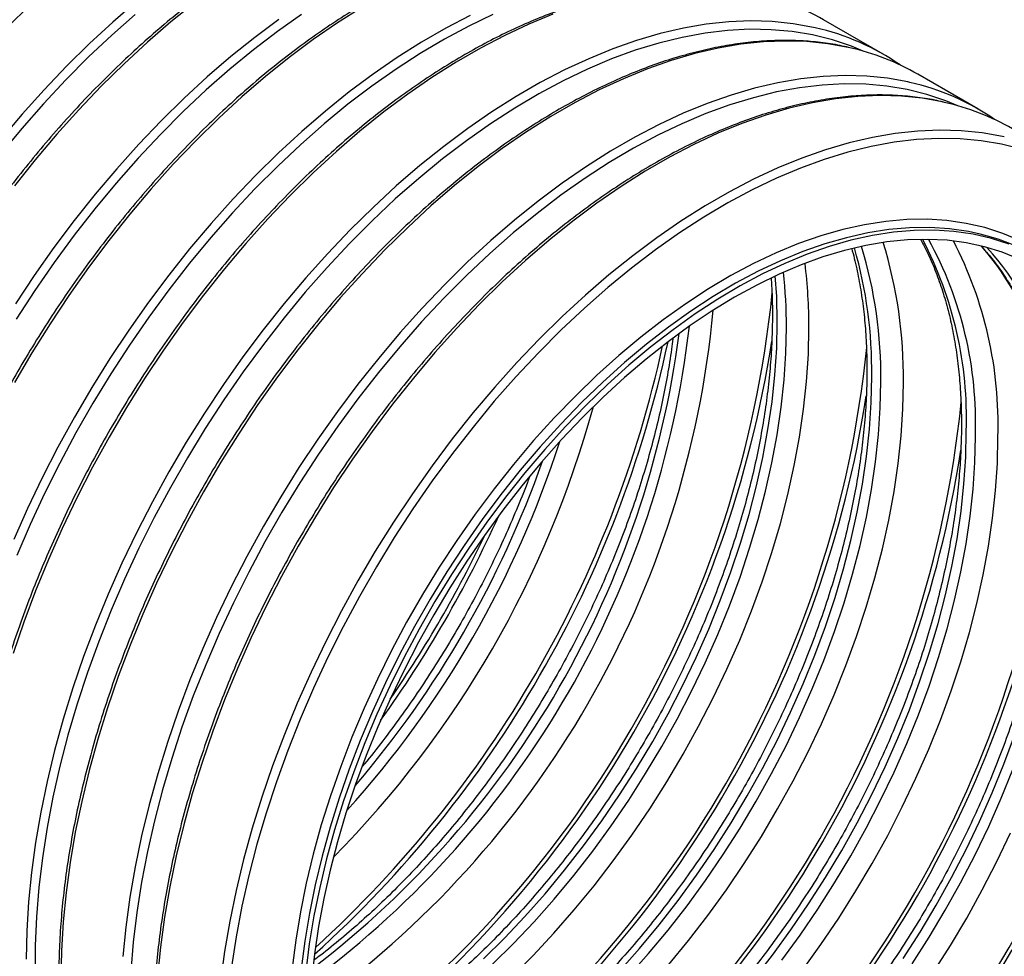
# Model space of a CAD drawing. Header units: millimetres. Extents: x 0 to 140, y 0 to 108.
# Tile 6 of 8: x 110 to 130, y 74 to 93. Entities that reach past the tile are written whole.
import ezdxf

# ---------------------------------------------------------------- set-up
doc = ezdxf.new("R2010")
doc.units = ezdxf.units.MM
doc.header["$LTSCALE"] = 0.5

msp = doc.modelspace()

# ---------------------------------------------------------------- linework, layer by layer
for p, q in [((127.363, 92.252), (126.169, 92.942)), ((129.249, 91.164), (128.054, 91.853))]:
    msp.add_line(p, q)
at = {"flags": 128}
for points in [[(112.462, 93.296), (111.992, 92.891), (111.528, 92.464), (111.071, 92.014), (110.623, 91.545), (110.184, 91.056), (109.755, 90.548)], [(113.628, 93.279), (113.153, 92.897), (112.683, 92.492), (112.219, 92.064), (111.763, 91.615), (111.314, 91.146), (110.875, 90.657), (110.447, 90.149), (110.029, 89.625)], [(116.958, 93.186), (116.475, 92.88), (115.993, 92.548), (115.514, 92.19), (115.039, 91.809), (114.569, 91.404), (114.105, 90.976), (113.648, 90.527), (113.2, 90.057), (112.761, 89.568), (112.332, 89.061), (111.915, 88.537), (111.51, 87.996), (111.118, 87.442), (110.741, 86.874), (110.378, 86.294), (110.032, 85.703)], [(112.44, 93.043), (111.972, 92.631), (111.511, 92.198), (111.057, 91.743), (110.612, 91.267), (110.176, 90.773), (109.752, 90.26)], [(120.772, 93.049), (120.293, 92.853), (119.812, 92.629), (119.328, 92.377), (118.844, 92.097), (118.36, 91.791), (117.879, 91.459), (117.399, 91.102), (116.924, 90.72), (116.454, 90.315), (115.99, 89.887), (115.534, 89.438), (115.085, 88.969), (114.646, 88.48), (114.218, 87.972), (113.8, 87.448), (113.395, 86.908), (113.004, 86.353), (112.626, 85.785), (112.264, 85.205), (111.918, 84.615), (111.588, 84.015), (111.276, 83.408), (110.982, 82.794), (110.707, 82.175), (110.451, 81.553), (110.216, 80.928), (110.002, 80.303)], [(119.12, 93.028), (118.637, 92.776), (118.153, 92.497), (117.669, 92.19), (117.187, 91.858), (116.708, 91.501), (116.233, 91.119), (115.763, 90.714), (115.299, 90.286), (114.842, 89.837), (114.394, 89.368), (113.955, 88.879), (113.526, 88.371), (113.109, 87.847), (112.704, 87.307), (112.313, 86.752), (111.935, 86.184), (111.573, 85.604), (111.226, 85.014), (110.897, 84.414), (110.584, 83.807), (110.29, 83.193), (110.015, 82.574)], [(115.302, 92.947), (114.823, 92.589), (114.348, 92.208), (113.877, 91.803), (113.414, 91.375), (112.957, 90.926), (112.509, 90.456), (112.07, 89.967), (111.641, 89.46), (111.224, 88.936), (110.819, 88.395), (110.427, 87.841), (110.05, 87.273)], [(115.758, 93.045), (115.277, 92.706), (114.799, 92.342), (114.326, 91.954), (113.858, 91.543), (113.396, 91.109), (112.943, 90.654), (112.497, 90.179), (112.062, 89.684), (111.637, 89.172), (111.225, 88.642), (110.824, 88.097), (110.438, 87.538), (110.066, 86.966)], [(119.575, 93.044), (119.093, 92.814), (118.61, 92.555), (118.126, 92.269), (117.643, 91.956), (117.162, 91.618), (116.685, 91.254), (116.211, 90.866), (115.743, 90.454), (115.282, 90.021), (114.828, 89.566), (114.383, 89.09), (113.948, 88.596), (113.523, 88.083), (113.11, 87.554), (112.71, 87.009), (112.324, 86.45), (111.952, 85.878), (111.596, 85.295), (111.256, 84.701), (110.933, 84.099), (110.628, 83.489), (110.342, 82.874), (110.075, 82.254)], [(126.008, 92.78), (125.971, 92.789), (125.566, 92.861), (125.149, 92.904), (124.72, 92.916), (124.281, 92.898), (123.832, 92.85), (123.376, 92.772), (122.912, 92.664), (122.442, 92.526), (121.967, 92.36), (121.488, 92.164), (121.006, 91.94), (120.522, 91.687), (120.038, 91.408), (119.555, 91.102), (119.073, 90.77), (118.594, 90.412), (118.119, 90.031), (117.649, 89.626), (117.185, 89.198), (116.728, 88.749), (116.28, 88.279), (115.841, 87.79), (115.412, 87.283), (114.995, 86.759), (114.59, 86.218), (114.198, 85.664), (113.821, 85.096), (113.458, 84.516), (113.112, 83.925), (112.782, 83.326), (112.47, 82.718), (112.176, 82.104), (111.901, 81.485), (111.646, 80.863), (111.41, 80.239), (111.196, 79.614), (111.002, 78.99), (110.831, 78.368), (110.681, 77.75), (110.554, 77.137), (110.45, 76.531), (110.368, 75.933), (110.31, 75.344), (110.275, 74.766), (110.263, 74.201)], [(126.964, 92.314), (126.727, 92.412), (126.348, 92.539), (125.954, 92.637), (125.548, 92.705), (125.129, 92.743), (124.699, 92.75), (124.258, 92.726), (123.809, 92.673), (123.351, 92.589), (122.886, 92.475), (122.415, 92.331), (121.94, 92.158), (121.46, 91.956), (120.978, 91.725), (120.495, 91.466), (120.011, 91.18), (119.529, 90.868), (119.048, 90.529), (118.57, 90.165), (118.097, 89.777), (117.629, 89.366), (117.168, 88.932), (116.714, 88.477), (116.269, 88.002), (115.833, 87.507), (115.409, 86.994), (114.996, 86.465), (114.596, 85.92), (114.209, 85.361), (113.837, 84.789), (113.481, 84.206), (113.141, 83.612), (112.818, 83.01), (112.514, 82.401), (112.227, 81.785), (111.961, 81.165), (111.714, 80.542), (111.487, 79.918), (111.282, 79.294), (111.098, 78.671), (110.936, 78.051), (110.797, 77.436), (110.681, 76.827), (110.587, 76.225), (110.516, 75.632), (110.469, 75.048), (110.446, 74.477), (110.446, 73.918)], [(126.699, 92.381), (126.662, 92.389), (126.257, 92.462), (125.84, 92.505), (125.411, 92.517), (124.972, 92.499), (124.524, 92.451), (124.067, 92.373), (123.603, 92.265), (123.133, 92.127), (122.658, 91.961), (122.179, 91.765), (121.697, 91.541), (121.214, 91.288), (120.73, 91.009), (120.246, 90.703), (119.764, 90.371), (119.285, 90.013), (118.81, 89.632), (118.34, 89.227), (117.876, 88.799), (117.419, 88.35), (116.971, 87.88), (116.532, 87.391), (116.103, 86.884), (115.686, 86.359), (115.281, 85.819), (114.889, 85.265), (114.512, 84.697), (114.15, 84.117), (113.803, 83.526), (113.473, 82.927), (113.161, 82.319), (112.867, 81.705), (112.592, 81.086), (112.337, 80.464), (112.102, 79.84), (111.887, 79.215), (111.694, 78.591), (111.522, 77.969), (111.372, 77.351), (111.245, 76.738), (111.141, 76.132), (111.059, 75.534), (111.001, 74.945), (110.966, 74.367), (110.954, 73.802)], [(127.893, 91.692), (127.856, 91.7), (127.451, 91.773), (127.034, 91.815), (126.605, 91.827), (126.166, 91.81), (125.718, 91.762), (125.261, 91.683), (124.797, 91.576), (124.327, 91.438), (123.852, 91.271), (123.373, 91.075), (122.891, 90.851), (122.408, 90.599), (121.924, 90.319), (121.44, 90.013), (120.958, 89.681), (120.479, 89.324), (120.004, 88.942), (119.534, 88.537), (119.07, 88.109), (118.614, 87.66), (118.165, 87.191), (117.726, 86.702), (117.298, 86.194), (116.88, 85.67), (116.475, 85.13), (116.084, 84.575), (115.706, 84.007), (115.344, 83.427), (114.997, 82.837), (114.668, 82.237), (114.356, 81.63), (114.062, 81.016), (113.787, 80.397), (113.531, 79.775), (113.296, 79.15), (113.081, 78.525), (112.888, 77.901), (112.716, 77.279), (112.567, 76.661), (112.44, 76.048), (112.335, 75.442), (112.254, 74.844), (112.195, 74.255)], [(128.849, 91.225), (128.613, 91.323), (128.233, 91.451), (127.84, 91.549), (127.433, 91.617), (127.014, 91.654), (126.584, 91.661), (126.144, 91.638), (125.694, 91.584), (125.237, 91.5), (124.772, 91.386), (124.301, 91.243), (123.825, 91.069), (123.346, 90.867), (122.864, 90.637), (122.381, 90.378), (121.897, 90.092), (121.414, 89.779), (120.934, 89.441), (120.456, 89.077), (119.983, 88.689), (119.515, 88.277), (119.053, 87.844), (118.599, 87.388), (118.154, 86.913), (117.719, 86.418), (117.294, 85.906), (116.881, 85.377), (116.481, 84.832), (116.095, 84.273), (115.723, 83.701), (115.367, 83.118), (115.027, 82.524), (114.704, 81.922), (114.399, 81.312), (114.113, 80.697), (113.846, 80.077), (113.599, 79.454), (113.373, 78.83), (113.168, 78.205), (112.984, 77.583), (112.822, 76.963), (112.683, 76.348), (112.566, 75.738), (112.472, 75.136), (112.402, 74.543), (112.355, 73.96)], [(128.584, 91.293), (128.548, 91.301), (128.143, 91.374), (127.725, 91.416), (127.297, 91.428), (126.858, 91.411), (126.409, 91.362), (125.953, 91.284), (125.489, 91.176), (125.019, 91.039), (124.544, 90.872), (124.065, 90.676), (123.583, 90.452), (123.099, 90.2), (122.615, 89.92), (122.132, 89.614), (121.65, 89.282), (121.171, 88.925), (120.696, 88.543), (120.226, 88.138), (119.762, 87.71), (119.305, 87.261), (118.857, 86.792), (118.418, 86.303), (117.989, 85.795), (117.572, 85.271), (117.167, 84.731), (116.775, 84.176), (116.398, 83.608), (116.035, 83.028), (115.689, 82.438), (115.359, 81.838), (115.047, 81.231), (114.753, 80.617), (114.478, 79.998), (114.222, 79.376), (113.987, 78.751), (113.773, 78.126), (113.579, 77.502), (113.408, 76.88), (113.258, 76.262), (113.131, 75.649), (113.026, 75.043), (112.945, 74.445), (112.887, 73.856)], [(129.779, 90.603), (129.742, 90.611), (129.337, 90.684), (128.92, 90.727), (128.491, 90.739), (128.052, 90.721), (127.604, 90.673), (127.147, 90.595), (126.683, 90.487), (126.213, 90.349), (125.738, 90.183), (125.259, 89.987), (124.777, 89.763), (124.293, 89.51), (123.809, 89.231), (123.326, 88.925), (122.844, 88.593), (122.365, 88.235), (121.89, 87.854), (121.42, 87.449), (120.956, 87.021), (120.499, 86.572), (120.051, 86.102), (119.612, 85.613), (119.183, 85.106), (118.766, 84.582), (118.361, 84.041), (117.969, 83.487), (117.592, 82.919), (117.229, 82.339), (116.883, 81.748), (116.553, 81.149), (116.241, 80.541), (115.947, 79.927), (115.672, 79.308), (115.417, 78.686), (115.182, 78.062), (114.967, 77.437), (114.774, 76.813), (114.602, 76.191), (114.452, 75.573), (114.325, 74.96), (114.221, 74.354), (114.139, 73.756)], [(130.119, 90.362), (129.726, 90.46), (129.319, 90.528), (128.9, 90.566), (128.47, 90.573), (128.03, 90.549), (127.58, 90.496), (127.122, 90.412), (126.657, 90.298), (126.187, 90.154), (125.711, 89.981), (125.232, 89.779), (124.75, 89.548), (124.266, 89.289), (123.783, 89.003), (123.3, 88.691), (122.819, 88.352), (122.341, 87.988), (121.868, 87.6), (121.4, 87.189), (120.939, 86.755), (120.485, 86.3), (120.04, 85.825), (119.604, 85.33), (119.18, 84.817), (118.767, 84.288), (118.367, 83.743), (117.98, 83.184), (117.609, 82.612), (117.252, 82.029), (116.912, 81.435), (116.59, 80.833), (116.285, 80.224), (115.999, 79.608), (115.732, 78.988), (115.485, 78.365), (115.258, 77.741), (115.053, 77.117), (114.869, 76.494), (114.708, 75.874), (114.568, 75.259), (114.452, 74.65), (114.358, 74.048)], [(130.087, 88.535), (129.746, 88.68), (129.389, 88.795), (129.018, 88.88), (128.634, 88.935), (128.239, 88.96), (127.832, 88.955), (127.416, 88.919), (126.991, 88.853), (126.559, 88.757), (126.12, 88.631), (125.676, 88.476), (125.228, 88.292), (124.778, 88.08), (124.326, 87.839), (123.874, 87.571), (123.422, 87.277), (122.973, 86.956), (122.527, 86.611), (122.085, 86.242), (121.65, 85.85), (121.221, 85.436), (120.8, 85.001), (120.389, 84.546), (119.988, 84.073), (119.598, 83.583), (119.22, 83.077), (118.857, 82.557), (118.507, 82.023), (118.173, 81.478), (117.855, 80.923), (117.555, 80.359), (117.272, 79.788), (117.008, 79.211), (116.763, 78.631), (116.539, 78.048), (116.335, 77.464), (116.152, 76.88), (115.992, 76.299), (115.853, 75.722), (115.737, 75.15), (115.644, 74.585), (115.573, 74.028)], [(129.297, 88.666), (129.064, 88.715), (128.685, 88.77), (128.293, 88.795), (127.89, 88.789), (127.478, 88.754), (127.058, 88.689), (126.629, 88.594), (126.195, 88.469), (125.756, 88.316), (125.312, 88.133), (124.866, 87.923), (124.419, 87.685), (123.971, 87.419), (123.524, 87.128), (123.079, 86.811), (122.637, 86.469), (122.2, 86.103), (121.769, 85.715), (121.344, 85.305), (120.928, 84.875), (120.521, 84.424), (120.123, 83.956), (119.737, 83.471), (119.364, 82.97), (119.003, 82.455), (118.657, 81.926), (118.327, 81.387), (118.012, 80.837), (117.714, 80.279), (117.434, 79.713), (117.173, 79.142), (116.931, 78.567), (116.709, 77.99), (116.507, 77.412), (116.326, 76.834), (116.167, 76.259), (116.029, 75.687), (115.914, 75.121), (115.822, 74.562), (115.753, 74.01)], [(129.875, 88.465), (129.522, 88.579), (129.155, 88.663), (128.775, 88.718), (128.383, 88.743), (127.981, 88.737), (127.569, 88.702), (127.148, 88.637), (126.72, 88.542), (126.285, 88.417), (125.846, 88.264), (125.403, 88.081), (124.957, 87.871), (124.509, 87.633), (124.061, 87.367), (123.614, 87.076), (123.169, 86.759), (122.728, 86.417), (122.291, 86.051), (121.859, 85.663), (121.435, 85.253), (121.018, 84.822), (120.611, 84.372), (120.214, 83.904), (119.828, 83.419), (119.454, 82.918), (119.094, 82.402), (118.748, 81.874), (118.417, 81.335), (118.102, 80.785), (117.805, 80.226), (117.525, 79.661), (117.263, 79.09), (117.021, 78.515), (116.799, 77.938), (116.597, 77.36), (116.416, 76.782), (116.257, 76.207), (116.12, 75.635), (116.005, 75.069), (115.912, 74.509), (115.843, 73.958)], [(130.075, 88.166), (129.737, 88.304), (129.385, 88.413), (129.018, 88.492), (128.64, 88.542), (128.249, 88.561), (127.848, 88.551), (127.438, 88.51), (127.019, 88.44), (126.593, 88.339), (126.161, 88.21), (125.724, 88.051), (125.284, 87.864), (124.841, 87.648), (124.397, 87.405), (123.953, 87.136), (123.51, 86.84), (123.07, 86.518), (122.633, 86.173), (122.201, 85.804), (121.775, 85.412), (121.356, 84.999), (120.946, 84.566), (120.545, 84.114), (120.154, 83.643), (119.776, 83.157), (119.41, 82.655), (119.057, 82.139), (118.719, 81.611), (118.397, 81.072), (118.091, 80.523), (117.803, 79.966), (117.532, 79.403), (117.281, 78.835), (117.049, 78.264), (116.837, 77.691), (116.645, 77.117), (116.475, 76.545), (116.327, 75.976), (116.201, 75.411), (116.097, 74.853), (116.016, 74.302), (115.958, 73.76)], [(125.25, 86.912), (125.238, 87.418), (125.21, 87.83)], [(119.386, 74.208), (119.805, 74.621), (120.216, 75.054), (120.617, 75.506), (121.007, 75.977), (121.386, 76.463), (121.752, 76.965), (122.104, 77.481), (122.442, 78.009), (122.764, 78.548), (123.07, 79.097), (123.359, 79.654), (123.629, 80.217), (123.881, 80.785), (124.113, 81.356), (124.325, 81.929), (124.516, 82.503), (124.686, 83.075), (124.834, 83.644), (124.961, 84.209), (125.064, 84.767), (125.145, 85.318), (125.203, 85.861), (125.238, 86.392), (125.25, 86.912)], [(119.567, 74.104), (119.986, 74.517), (120.396, 74.95), (120.797, 75.402), (121.188, 75.872), (121.567, 76.359), (121.933, 76.861), (122.285, 77.377), (122.623, 77.905), (122.945, 78.444), (123.251, 78.993), (123.539, 79.549), (123.81, 80.112), (124.061, 80.68), (124.294, 81.252), (124.506, 81.825), (124.697, 82.398), (124.867, 82.97), (125.015, 83.54), (125.141, 84.104), (125.245, 84.663), (125.326, 85.214), (125.384, 85.756), (125.419, 86.288), (125.43, 86.807)], [(119.954, 73.852), (120.379, 74.276), (120.794, 74.721), (121.2, 75.184), (121.595, 75.665), (121.978, 76.163), (122.349, 76.675), (122.705, 77.202), (123.046, 77.74), (123.372, 78.29), (123.681, 78.849), (123.972, 79.416), (124.245, 79.989), (124.499, 80.567), (124.733, 81.148), (124.947, 81.731), (125.14, 82.314), (125.312, 82.896), (125.462, 83.474), (125.589, 84.048), (125.693, 84.616), (125.775, 85.176), (125.834, 85.727), (125.869, 86.268), (125.88, 86.796)], [(122.101, 73.966), (122.502, 74.418), (122.893, 74.888), (123.271, 75.375), (123.637, 75.877), (123.99, 76.392), (124.328, 76.921), (124.65, 77.46), (124.956, 78.008), (125.244, 78.565), (125.515, 79.128), (125.766, 79.696), (125.998, 80.268), (126.21, 80.841), (126.402, 81.414), (126.572, 81.986), (126.72, 82.555), (126.846, 83.12), (126.95, 83.679), (127.031, 84.23), (127.089, 84.772), (127.124, 85.304), (127.135, 85.823)], [(122.282, 73.861), (122.683, 74.314), (123.073, 74.784), (123.452, 75.27), (123.818, 75.772), (124.171, 76.288), (124.508, 76.816), (124.831, 77.355), (125.137, 77.904), (125.425, 78.461), (125.695, 79.024), (125.947, 79.592), (126.179, 80.163), (126.391, 80.736), (126.582, 81.31), (126.752, 81.882), (126.901, 82.451), (127.027, 83.016), (127.131, 83.574), (127.212, 84.126), (127.27, 84.668), (127.304, 85.199), (127.316, 85.719)], [(123.086, 74.095), (123.481, 74.577), (123.864, 75.074), (124.234, 75.587), (124.59, 76.113), (124.932, 76.652), (125.257, 77.201), (125.566, 77.76), (125.858, 78.327), (126.131, 78.9), (126.385, 79.478), (126.619, 80.06), (126.833, 80.642), (127.026, 81.226), (127.197, 81.807), (127.347, 82.386), (127.474, 82.96), (127.579, 83.528), (127.661, 84.088), (127.719, 84.639), (127.754, 85.179), (127.766, 85.707)], [(124.778, 73.8), (125.157, 74.286), (125.523, 74.788), (125.875, 75.304), (126.213, 75.832), (126.536, 76.371), (126.841, 76.92), (127.13, 77.477), (127.4, 78.04), (127.652, 78.608), (127.884, 79.179), (128.096, 79.752), (128.287, 80.326), (128.457, 80.898), (128.606, 81.467), (128.732, 82.032), (128.835, 82.59), (128.916, 83.141), (128.974, 83.683), (129.009, 84.215), (129.021, 84.735)], [(125.338, 74.182), (125.704, 74.684), (126.056, 75.2), (126.394, 75.728), (126.716, 76.267), (127.022, 76.816), (127.311, 77.372), (127.581, 77.935), (127.833, 78.503), (128.065, 79.075), (128.277, 79.648), (128.468, 80.221), (128.638, 80.793), (128.786, 81.363), (128.912, 81.927), (129.016, 82.486), (129.097, 83.037), (129.155, 83.579), (129.19, 84.111), (129.202, 84.63)], [(125.75, 73.985), (126.12, 74.498), (126.476, 75.024), (126.817, 75.563), (127.143, 76.113), (127.452, 76.672), (127.743, 77.239), (128.016, 77.812), (128.27, 78.39), (128.505, 78.971), (128.719, 79.554), (128.912, 80.137), (129.083, 80.719), (129.233, 81.297), (129.36, 81.871), (129.465, 82.439), (129.546, 82.999), (129.605, 83.55), (129.64, 84.091), (129.652, 84.619)], [(127.761, 74.215), (128.099, 74.744), (128.421, 75.283), (128.727, 75.831), (129.015, 76.388), (129.286, 76.951), (129.537, 77.519), (129.77, 78.091), (129.982, 78.664)], [(127.942, 74.111), (128.28, 74.639), (128.602, 75.178), (128.908, 75.727), (129.196, 76.284), (129.467, 76.847), (129.718, 77.415), (129.95, 77.986)], [(128.362, 73.936), (128.703, 74.475), (129.029, 75.024), (129.338, 75.583), (129.629, 76.15), (129.902, 76.723)]]:
    msp.add_lwpolyline(points, dxfattribs=at)
for centre, radius, start, end in [((123.75, 88.736), 4.852, 60.103, 77.3463), ((124.954, 88.076), 4.821, 55.2803, 77.381), ((125.636, 87.647), 4.852, 60.103, 77.3463), ((126.84, 86.987), 4.821, 55.2803, 77.381), ((127.522, 86.559), 4.852, 60.103, 77.3463), ((128.323, 84.6), 4.18, 60.1144, 76.5247), ((118.473, 85.831), 8.843, 359.2731, 17.0282), ((118.706, 85.822), 9.06, 359.2723, 17.1848), ((121.308, 84.986), 7.717, 358.1319, 27.6001), ((121.626, 84.906), 7.58, 357.917, 28.8301), ((121.725, 84.874), 7.93, 358.1576, 27.4479), ((124.121, 84.056), 6.798, 356.5392, 40.0218), ((124.473, 84), 6.63, 356.0405, 41.5918), ((118.206, 85.929), 8.929, 359.3189, 15.9912), ((115.479, 86.822), 10.401, 359.8579, 6.9591), ((115.196, 86.829), 10.235, 359.8763, 6.0282), ((103.426, 89.714), 21.837, 305.8023, 354.1609), ((104.759, 88.944), 19.297, 305.3458, 354.6596), ((104.658, 89.002), 18.964, 306.5806, 353.4247), ((104.387, 89.159), 19.067, 307.4628, 352.5426), ((100.704, 91.285), 22.868, 312.0339, 347.9715), ((100.685, 91.296), 22.801, 312.313, 347.6924), ((103.01, 89.956), 22.394, 308.6247, 351.2028), ((105.312, 88.625), 21.837, 305.8023, 354.1609), ((104.895, 88.867), 22.394, 308.6247, 351.2028), ((107.197, 87.537), 21.837, 305.8023, 354.1609), ((101.817, 90.642), 20.494, 315.3298, 344.6756), ((101.651, 90.738), 20.236, 317.8786, 342.1267), ((106.781, 87.779), 22.394, 308.6247, 351.2028), ((101.38, 90.894), 20.34, 319.4121, 340.5933), ((109.083, 86.448), 21.837, 305.8023, 354.1609), ((108.667, 86.69), 22.394, 308.6247, 351.2028), ((110.969, 85.36), 21.837, 305.8023, 354.1609), ((97.787, 92.969), 24.048, 324.3735, 335.6319), ((97.765, 92.981), 23.984, 325.4732, 334.5321), ((110.552, 85.602), 22.394, 308.6247, 351.2028)]:
    msp.add_arc(centre, radius, start, end)
for points, knots in [([(111.588, 101.096), (111.532, 101.109), (111.351, 101.153), (111.031, 101.199), (110.63, 101.234), (110.219, 101.24), (109.799, 101.22), (109.37, 101.172), (108.934, 101.097), (108.492, 100.995), (108.044, 100.867), (107.592, 100.712), (107.136, 100.531), (106.678, 100.324), (106.218, 100.092), (105.758, 99.835), (105.298, 99.554), (104.839, 99.249), (104.383, 98.921), (103.93, 98.572), (103.481, 98.2), (103.037, 97.808), (102.599, 97.396), (102.168, 96.965), (101.745, 96.516), (101.33, 96.05), (100.925, 95.568), (100.531, 95.071), (100.147, 94.559), (99.776, 94.034), (99.417, 93.498), (99.072, 92.95), (98.741, 92.393), (98.425, 91.827), (98.124, 91.254), (97.84, 90.675), (97.573, 90.09), (97.323, 89.502), (97.09, 88.912), (96.876, 88.32), (96.681, 87.728), (96.505, 87.137), (96.349, 86.548), (96.213, 85.963), (96.097, 85.383), (96.001, 84.809), (95.926, 84.242), (95.872, 83.684), (95.839, 83.135), (95.827, 82.597), (95.836, 82.07), (95.867, 81.557), (95.918, 81.057), (95.991, 80.573), (96.084, 80.104), (96.198, 79.653), (96.333, 79.22), (96.488, 78.805), (96.662, 78.411), (96.857, 78.038), (97.07, 77.685), (97.303, 77.357), (97.489, 77.122), (97.602, 77.004), (97.626, 76.979)], [0, 0, 0, 0, 0.007273, 0.023634, 0.040014, 0.056414, 0.072832, 0.089268, 0.10572, 0.122184, 0.138658, 0.15514, 0.171627, 0.188118, 0.204611, 0.221105, 0.237599, 0.254092, 0.270584, 0.287074, 0.303562, 0.320049, 0.336534, 0.353017, 0.369499, 0.38598, 0.402459, 0.418937, 0.435414, 0.45189, 0.468365, 0.484841, 0.501316, 0.517791, 0.534266, 0.550741, 0.567217, 0.583694, 0.600171, 0.61665, 0.63313, 0.649611, 0.666093, 0.682578, 0.699064, 0.715553, 0.732043, 0.748535, 0.76503, 0.781526, 0.798024, 0.814523, 0.831023, 0.847522, 0.864019, 0.880513, 0.897001, 0.913481, 0.929952, 0.946409, 0.96285, 0.979274, 0.995678, 1, 1, 1, 1]), ([(113.474, 100.007), (113.418, 100.021), (113.236, 100.065), (112.916, 100.111), (112.516, 100.146), (112.105, 100.152), (111.684, 100.131), (111.256, 100.084), (110.82, 100.009), (110.378, 99.907), (109.93, 99.778), (109.478, 99.623), (109.022, 99.442), (108.564, 99.235), (108.104, 99.003), (107.643, 98.746), (107.183, 98.465), (106.725, 98.16), (106.268, 97.833), (105.815, 97.483), (105.366, 97.112), (104.922, 96.72), (104.484, 96.308), (104.053, 95.877), (103.63, 95.428), (103.216, 94.962), (102.811, 94.48), (102.416, 93.982), (102.033, 93.47), (101.661, 92.946), (101.303, 92.409), (100.957, 91.862), (100.627, 91.304), (100.31, 90.739), (100.01, 90.165), (99.726, 89.586), (99.458, 89.002), (99.208, 88.414), (98.976, 87.823), (98.762, 87.231), (98.567, 86.639), (98.391, 86.048), (98.235, 85.46), (98.098, 84.875), (97.982, 84.295), (97.887, 83.721), (97.812, 83.154), (97.758, 82.595), (97.725, 82.046), (97.713, 81.508), (97.722, 80.982), (97.752, 80.468), (97.804, 79.969), (97.876, 79.484), (97.97, 79.016), (98.084, 78.564), (98.218, 78.131), (98.373, 77.717), (98.548, 77.322), (98.742, 76.949), (98.955, 76.597), (99.189, 76.269), (99.374, 76.033), (99.488, 75.915), (99.511, 75.89)], [0, 0, 0, 0, 0.007273, 0.023634, 0.040014, 0.056414, 0.072832, 0.089268, 0.10572, 0.122184, 0.138658, 0.15514, 0.171627, 0.188118, 0.204611, 0.221105, 0.237599, 0.254092, 0.270584, 0.287074, 0.303562, 0.320049, 0.336534, 0.353017, 0.369499, 0.38598, 0.402459, 0.418937, 0.435414, 0.45189, 0.468365, 0.484841, 0.501316, 0.517791, 0.534266, 0.550741, 0.567217, 0.583694, 0.600171, 0.61665, 0.63313, 0.649611, 0.666093, 0.682578, 0.699064, 0.715553, 0.732043, 0.748535, 0.76503, 0.781526, 0.798024, 0.814523, 0.831023, 0.847522, 0.864019, 0.880513, 0.897001, 0.913481, 0.929952, 0.946409, 0.96285, 0.979274, 0.995678, 1, 1, 1, 1]), ([(115.359, 98.919), (115.303, 98.932), (115.122, 98.976), (114.802, 99.022), (114.401, 99.057), (113.99, 99.063), (113.57, 99.043), (113.141, 98.995), (112.705, 98.92), (112.263, 98.818), (111.815, 98.69), (111.363, 98.535), (110.908, 98.354), (110.449, 98.147), (109.989, 97.915), (109.529, 97.658), (109.069, 97.377), (108.61, 97.072), (108.154, 96.744), (107.701, 96.394), (107.252, 96.023), (106.808, 95.631), (106.37, 95.219), (105.939, 94.788), (105.516, 94.339), (105.101, 93.873), (104.696, 93.391), (104.302, 92.894), (103.918, 92.382), (103.547, 91.857), (103.188, 91.321), (102.843, 90.773), (102.512, 90.216), (102.196, 89.65), (101.896, 89.077), (101.611, 88.498), (101.344, 87.913), (101.094, 87.325), (100.861, 86.735), (100.648, 86.143), (100.452, 85.551), (100.277, 84.96), (100.12, 84.371), (99.984, 83.786), (99.868, 83.206), (99.772, 82.632), (99.697, 82.065), (99.643, 81.507), (99.61, 80.958), (99.598, 80.42), (99.607, 79.893), (99.638, 79.38), (99.689, 78.88), (99.762, 78.396), (99.855, 77.927), (99.969, 77.476), (100.104, 77.042), (100.259, 76.628), (100.434, 76.234), (100.628, 75.86), (100.841, 75.508), (101.074, 75.18), (101.26, 74.945), (101.373, 74.827), (101.397, 74.802)], [0, 0, 0, 0, 0.007273, 0.023634, 0.040014, 0.056414, 0.072832, 0.089268, 0.10572, 0.122184, 0.138658, 0.15514, 0.171627, 0.188118, 0.204611, 0.221105, 0.237599, 0.254092, 0.270584, 0.287074, 0.303562, 0.320049, 0.336534, 0.353017, 0.369499, 0.38598, 0.402459, 0.418937, 0.435414, 0.45189, 0.468365, 0.484841, 0.501316, 0.517791, 0.534266, 0.550741, 0.567217, 0.583694, 0.600171, 0.61665, 0.63313, 0.649611, 0.666093, 0.682578, 0.699064, 0.715553, 0.732043, 0.748535, 0.76503, 0.781526, 0.798024, 0.814523, 0.831023, 0.847522, 0.864019, 0.880513, 0.897001, 0.913481, 0.929952, 0.946409, 0.96285, 0.979274, 0.995678, 1, 1, 1, 1]), ([(117.245, 97.83), (117.189, 97.844), (117.007, 97.888), (116.688, 97.934), (116.287, 97.969), (115.876, 97.975), (115.456, 97.954), (115.027, 97.906), (114.591, 97.832), (114.149, 97.73), (113.701, 97.601), (113.249, 97.446), (112.793, 97.265), (112.335, 97.058), (111.875, 96.826), (111.415, 96.569), (110.955, 96.288), (110.496, 95.983), (110.039, 95.656), (109.586, 95.306), (109.137, 94.935), (108.693, 94.543), (108.255, 94.131), (107.824, 93.7), (107.401, 93.251), (106.987, 92.785), (106.582, 92.302), (106.187, 91.805), (105.804, 91.293), (105.432, 90.769), (105.074, 90.232), (104.729, 89.685), (104.398, 89.127), (104.082, 88.562), (103.781, 87.988), (103.497, 87.409), (103.229, 86.825), (102.979, 86.237), (102.747, 85.646), (102.533, 85.054), (102.338, 84.462), (102.162, 83.871), (102.006, 83.283), (101.869, 82.698), (101.753, 82.118), (101.658, 81.544), (101.583, 80.977), (101.529, 80.418), (101.496, 79.869), (101.484, 79.331), (101.493, 78.805), (101.523, 78.291), (101.575, 77.792), (101.647, 77.307), (101.741, 76.839), (101.855, 76.387), (101.99, 75.954), (102.144, 75.54), (102.319, 75.145), (102.514, 74.772), (102.727, 74.42), (102.96, 74.092), (103.145, 73.856), (103.259, 73.738), (103.282, 73.713)], [0, 0, 0, 0, 0.0072728, 0.0236344, 0.0400144, 0.0564139, 0.0728323, 0.0892683, 0.1057196, 0.1221836, 0.1386578, 0.1551397, 0.1716271, 0.1881181, 0.2046113, 0.2211053, 0.2375991, 0.2540921, 0.2705838, 0.2870739, 0.3035624, 0.3200491, 0.3365341, 0.3530174, 0.3694992, 0.3859796, 0.4024586, 0.4189366, 0.4354136, 0.4518898, 0.4683655, 0.4848408, 0.5013158, 0.5177908, 0.534266, 0.5507414, 0.5672173, 0.5836939, 0.6001714, 0.6166499, 0.6331296, 0.6496108, 0.6660935, 0.6825779, 0.6990643, 0.7155526, 0.732043, 0.7485354, 0.7650299, 0.7815262, 0.7980242, 0.8145233, 0.831023, 0.847522, 0.8640191, 0.8805127, 0.8970009, 0.9134815, 0.9299517, 0.9464089, 0.9628504, 0.9792739, 0.9956777, 1, 1, 1, 1]), ([(119.131, 96.742), (119.075, 96.755), (118.893, 96.799), (118.573, 96.845), (118.173, 96.88), (117.761, 96.886), (117.341, 96.866), (116.913, 96.818), (116.477, 96.743), (116.034, 96.641), (115.587, 96.513), (115.134, 96.358), (114.679, 96.176), (114.22, 95.97), (113.761, 95.737), (113.3, 95.481), (112.84, 95.2), (112.381, 94.895), (111.925, 94.567), (111.472, 94.217), (111.023, 93.846), (110.579, 93.454), (110.141, 93.042), (109.71, 92.611), (109.287, 92.162), (108.872, 91.696), (108.467, 91.214), (108.073, 90.716), (107.689, 90.205), (107.318, 89.68), (106.959, 89.144), (106.614, 88.596), (106.283, 88.039), (105.967, 87.473), (105.667, 86.9), (105.382, 86.321), (105.115, 85.736), (104.865, 85.148), (104.633, 84.558), (104.419, 83.966), (104.224, 83.374), (104.048, 82.783), (103.891, 82.194), (103.755, 81.609), (103.639, 81.029), (103.543, 80.455), (103.468, 79.888), (103.414, 79.33), (103.381, 78.781), (103.369, 78.243), (103.379, 77.716), (103.409, 77.203), (103.46, 76.703), (103.533, 76.219), (103.626, 75.75), (103.74, 75.299), (103.875, 74.865), (104.03, 74.451), (104.205, 74.057), (104.399, 73.683), (104.612, 73.331), (104.845, 73.003), (105.031, 72.768), (105.144, 72.65), (105.168, 72.625)], [0, 0, 0, 0, 0.007273, 0.023634, 0.040014, 0.056414, 0.072832, 0.089268, 0.10572, 0.122184, 0.138658, 0.15514, 0.171627, 0.188118, 0.204611, 0.221105, 0.237599, 0.254092, 0.270584, 0.287074, 0.303562, 0.320049, 0.336534, 0.353017, 0.369499, 0.38598, 0.402459, 0.418937, 0.435414, 0.45189, 0.468365, 0.484841, 0.501316, 0.517791, 0.534266, 0.550741, 0.567217, 0.583694, 0.600171, 0.61665, 0.63313, 0.649611, 0.666093, 0.682578, 0.699064, 0.715553, 0.732043, 0.748535, 0.76503, 0.781526, 0.798024, 0.814523, 0.831023, 0.847522, 0.864019, 0.880513, 0.897001, 0.913481, 0.929952, 0.946409, 0.96285, 0.979274, 0.995678, 1, 1, 1, 1]), ([(121.016, 95.653), (120.96, 95.667), (120.779, 95.711), (120.459, 95.756), (120.058, 95.791), (119.647, 95.798), (119.227, 95.777), (118.798, 95.729), (118.362, 95.655), (117.92, 95.553), (117.472, 95.424), (117.02, 95.269), (116.564, 95.088), (116.106, 94.881), (115.646, 94.649), (115.186, 94.392), (114.726, 94.111), (114.267, 93.806), (113.811, 93.479), (113.357, 93.129), (112.908, 92.758), (112.465, 92.366), (112.027, 91.954), (111.596, 91.523), (111.172, 91.074), (110.758, 90.608), (110.353, 90.125), (109.958, 89.628), (109.575, 89.116), (109.204, 88.592), (108.845, 88.055), (108.5, 87.507), (108.169, 86.95), (107.853, 86.384), (107.552, 85.811), (107.268, 85.232), (107.001, 84.648), (106.75, 84.06), (106.518, 83.469), (106.304, 82.877), (106.109, 82.285), (105.933, 81.694), (105.777, 81.106), (105.641, 80.521), (105.525, 79.941), (105.429, 79.367), (105.354, 78.8), (105.3, 78.241), (105.267, 77.692), (105.255, 77.154), (105.264, 76.628), (105.294, 76.114), (105.346, 75.615), (105.418, 75.13), (105.512, 74.662), (105.626, 74.21), (105.761, 73.777), (105.916, 73.363), (106.09, 72.968), (106.285, 72.595), (106.498, 72.243), (106.731, 71.915), (106.916, 71.679), (107.03, 71.561), (107.054, 71.536)], [0, 0, 0, 0, 0.007273, 0.023634, 0.040014, 0.056414, 0.072832, 0.089268, 0.10572, 0.122184, 0.138658, 0.15514, 0.171627, 0.188118, 0.204611, 0.221105, 0.237599, 0.254092, 0.270584, 0.287074, 0.303562, 0.320049, 0.336534, 0.353017, 0.369499, 0.38598, 0.402459, 0.418937, 0.435414, 0.45189, 0.468365, 0.484841, 0.501316, 0.517791, 0.534266, 0.550741, 0.567217, 0.583694, 0.600171, 0.61665, 0.63313, 0.649611, 0.666093, 0.682578, 0.699064, 0.715553, 0.732043, 0.748535, 0.76503, 0.781526, 0.798024, 0.814523, 0.831023, 0.847522, 0.864019, 0.880513, 0.897001, 0.913481, 0.929952, 0.946409, 0.96285, 0.979274, 0.995678, 1, 1, 1, 1]), ([(122.902, 94.565), (122.846, 94.578), (122.664, 94.622), (122.344, 94.668), (121.944, 94.703), (121.532, 94.709), (121.112, 94.689), (120.684, 94.641), (120.248, 94.566), (119.805, 94.464), (119.358, 94.336), (118.906, 94.181), (118.45, 93.999), (117.992, 93.793), (117.532, 93.56), (117.071, 93.304), (116.611, 93.022), (116.153, 92.718), (115.696, 92.39), (115.243, 92.04), (114.794, 91.669), (114.35, 91.277), (113.912, 90.865), (113.481, 90.434), (113.058, 89.985), (112.644, 89.519), (112.239, 89.037), (111.844, 88.539), (111.461, 88.028), (111.089, 87.503), (110.73, 86.966), (110.385, 86.419), (110.054, 85.862), (109.738, 85.296), (109.438, 84.723), (109.154, 84.143), (108.886, 83.559), (108.636, 82.971), (108.404, 82.38), (108.19, 81.789), (107.995, 81.197), (107.819, 80.606), (107.663, 80.017), (107.526, 79.432), (107.41, 78.852), (107.314, 78.278), (107.24, 77.711), (107.186, 77.153), (107.152, 76.604), (107.141, 76.066), (107.15, 75.539), (107.18, 75.026), (107.232, 74.526), (107.304, 74.041), (107.397, 73.573), (107.512, 73.122), (107.646, 72.688), (107.801, 72.274), (107.976, 71.88), (108.17, 71.506), (108.383, 71.154), (108.616, 70.826), (108.802, 70.591), (108.916, 70.472), (108.939, 70.448)], [0, 0, 0, 0, 0.007273, 0.023634, 0.040014, 0.056414, 0.072832, 0.089268, 0.10572, 0.122184, 0.138658, 0.15514, 0.171627, 0.188118, 0.204611, 0.221105, 0.237599, 0.254092, 0.270584, 0.287074, 0.303562, 0.320049, 0.336534, 0.353017, 0.369499, 0.38598, 0.402459, 0.418937, 0.435414, 0.45189, 0.468365, 0.484841, 0.501316, 0.517791, 0.534266, 0.550741, 0.567217, 0.583694, 0.600171, 0.61665, 0.63313, 0.649611, 0.666093, 0.682578, 0.699064, 0.715553, 0.732043, 0.748535, 0.76503, 0.781526, 0.798024, 0.814523, 0.831023, 0.847522, 0.864019, 0.880513, 0.897001, 0.913481, 0.929952, 0.946409, 0.96285, 0.979274, 0.995678, 1, 1, 1, 1]), ([(124.787, 93.476), (124.731, 93.49), (124.55, 93.534), (124.23, 93.579), (123.829, 93.614), (123.418, 93.621), (122.998, 93.6), (122.569, 93.552), (122.133, 93.478), (121.691, 93.376), (121.243, 93.247), (120.791, 93.092), (120.335, 92.911), (119.877, 92.704), (119.417, 92.472), (118.957, 92.215), (118.497, 91.934), (118.038, 91.629), (117.582, 91.302), (117.129, 90.952), (116.68, 90.581), (116.236, 90.189), (115.798, 89.777), (115.367, 89.346), (114.944, 88.897), (114.529, 88.431), (114.124, 87.948), (113.73, 87.451), (113.346, 86.939), (112.975, 86.415), (112.616, 85.878), (112.271, 85.33), (111.94, 84.773), (111.624, 84.207), (111.323, 83.634), (111.039, 83.055), (110.772, 82.471), (110.522, 81.883), (110.289, 81.292), (110.075, 80.7), (109.88, 80.108), (109.704, 79.517), (109.548, 78.929), (109.412, 78.344), (109.296, 77.764), (109.2, 77.19), (109.125, 76.623), (109.071, 76.064), (109.038, 75.515), (109.026, 74.977), (109.035, 74.451), (109.066, 73.937), (109.117, 73.437), (109.19, 72.953), (109.283, 72.485), (109.397, 72.033), (109.532, 71.6), (109.687, 71.186), (109.861, 70.791), (110.056, 70.418), (110.269, 70.066), (110.502, 69.738), (110.688, 69.502), (110.801, 69.384), (110.825, 69.359)], [0, 0, 0, 0, 0.007273, 0.023634, 0.040014, 0.056414, 0.072832, 0.089268, 0.10572, 0.122184, 0.138658, 0.15514, 0.171627, 0.188118, 0.204611, 0.221105, 0.237599, 0.254092, 0.270584, 0.287074, 0.303562, 0.320049, 0.336534, 0.353017, 0.369499, 0.38598, 0.402459, 0.418937, 0.435414, 0.45189, 0.468365, 0.484841, 0.501316, 0.517791, 0.534266, 0.550741, 0.567217, 0.583694, 0.600171, 0.61665, 0.63313, 0.649611, 0.666093, 0.682578, 0.699064, 0.715553, 0.732043, 0.748535, 0.76503, 0.781526, 0.798024, 0.814523, 0.831023, 0.847522, 0.864019, 0.880513, 0.897001, 0.913481, 0.929952, 0.946409, 0.96285, 0.979274, 0.995678, 1, 1, 1, 1]), ([(126.673, 92.388), (126.617, 92.401), (126.435, 92.445), (126.115, 92.491), (125.715, 92.526), (125.304, 92.532), (124.883, 92.512), (124.455, 92.464), (124.019, 92.389), (123.577, 92.287), (123.129, 92.159), (122.677, 92.004), (122.221, 91.822), (121.763, 91.616), (121.303, 91.383), (120.843, 91.126), (120.382, 90.845), (119.924, 90.541), (119.467, 90.213), (119.014, 89.863), (118.565, 89.492), (118.121, 89.1), (117.683, 88.688), (117.252, 88.257), (116.829, 87.808), (116.415, 87.342), (116.01, 86.86), (115.615, 86.362), (115.232, 85.851), (114.86, 85.326), (114.502, 84.789), (114.156, 84.242), (113.826, 83.685), (113.51, 83.119), (113.209, 82.546), (112.925, 81.966), (112.657, 81.382), (112.407, 80.794), (112.175, 80.203), (111.961, 79.612), (111.766, 79.02), (111.59, 78.429), (111.434, 77.84), (111.297, 77.255), (111.181, 76.675), (111.086, 76.101), (111.011, 75.534), (110.957, 74.976), (110.924, 74.427), (110.912, 73.889), (110.921, 73.362), (110.951, 72.849), (111.003, 72.349), (111.075, 71.864), (111.169, 71.396), (111.283, 70.945), (111.417, 70.511), (111.572, 70.097), (111.747, 69.703), (111.941, 69.329), (112.154, 68.977), (112.388, 68.649), (112.573, 68.414), (112.687, 68.295), (112.71, 68.271)], [0, 0, 0, 0, 0.007273, 0.023634, 0.040014, 0.056414, 0.072832, 0.089268, 0.10572, 0.122184, 0.138658, 0.15514, 0.171627, 0.188118, 0.204611, 0.221105, 0.237599, 0.254092, 0.270584, 0.287074, 0.303562, 0.320049, 0.336534, 0.353017, 0.369499, 0.38598, 0.402459, 0.418937, 0.435414, 0.45189, 0.468365, 0.484841, 0.501316, 0.517791, 0.534266, 0.550741, 0.567217, 0.583694, 0.600171, 0.61665, 0.63313, 0.649611, 0.666093, 0.682578, 0.699064, 0.715553, 0.732043, 0.748535, 0.76503, 0.781526, 0.798024, 0.814523, 0.831023, 0.847522, 0.864019, 0.880513, 0.897001, 0.913481, 0.929952, 0.946409, 0.96285, 0.979274, 0.995678, 1, 1, 1, 1]), ([(128.558, 91.299), (128.503, 91.313), (128.321, 91.357), (128.001, 91.402), (127.6, 91.437), (127.189, 91.444), (126.769, 91.423), (126.34, 91.375), (125.905, 91.3), (125.462, 91.199), (125.014, 91.07), (124.562, 90.915), (124.107, 90.734), (123.648, 90.527), (123.189, 90.295), (122.728, 90.038), (122.268, 89.757), (121.809, 89.452), (121.353, 89.125), (120.9, 88.775), (120.451, 88.404), (120.007, 88.012), (119.569, 87.6), (119.138, 87.169), (118.715, 86.72), (118.3, 86.254), (117.895, 85.771), (117.501, 85.274), (117.117, 84.762), (116.746, 84.238), (116.387, 83.701), (116.042, 83.153), (115.711, 82.596), (115.395, 82.03), (115.095, 81.457), (114.81, 80.878), (114.543, 80.294), (114.293, 79.706), (114.06, 79.115), (113.847, 78.523), (113.651, 77.931), (113.476, 77.34), (113.319, 76.752), (113.183, 76.167), (113.067, 75.587), (112.971, 75.013), (112.896, 74.446), (112.842, 73.887), (112.809, 73.338), (112.797, 72.8), (112.806, 72.274), (112.837, 71.76), (112.888, 71.26), (112.961, 70.776), (113.054, 70.307), (113.168, 69.856), (113.303, 69.423), (113.458, 69.009), (113.633, 68.614), (113.827, 68.241), (114.04, 67.889), (114.273, 67.561), (114.459, 67.325), (114.572, 67.207), (114.596, 67.182)], [0, 0, 0, 0, 0.0072728, 0.0236344, 0.0400144, 0.0564139, 0.0728323, 0.0892683, 0.1057196, 0.1221836, 0.1386578, 0.1551397, 0.1716271, 0.1881181, 0.2046113, 0.2211053, 0.2375991, 0.2540921, 0.2705838, 0.2870739, 0.3035624, 0.3200491, 0.3365341, 0.3530174, 0.3694992, 0.3859796, 0.4024586, 0.4189366, 0.4354136, 0.4518898, 0.4683655, 0.4848408, 0.5013158, 0.5177908, 0.534266, 0.5507414, 0.5672173, 0.5836939, 0.6001714, 0.6166499, 0.6331296, 0.6496108, 0.6660935, 0.6825779, 0.6990643, 0.7155526, 0.732043, 0.7485354, 0.7650299, 0.7815262, 0.7980242, 0.8145233, 0.831023, 0.847522, 0.8640191, 0.8805127, 0.8970009, 0.9134815, 0.9299517, 0.9464089, 0.9628504, 0.9792739, 0.9956777, 1, 1, 1, 1]), ([(128.115, 88.548), (128.151, 88.482), (128.246, 88.307), (128.38, 88.001), (128.517, 87.632), (128.635, 87.244), (128.733, 86.837), (128.811, 86.414), (128.869, 85.973), (128.907, 85.518), (128.921, 85.147), (128.924, 84.846), (128.92, 84.54), (128.903, 84.125), (128.861, 83.621), (128.799, 83.107), (128.717, 82.585), (128.614, 82.056), (128.492, 81.521), (128.35, 80.982), (128.188, 80.44), (128.007, 79.897), (127.808, 79.353), (127.591, 78.81), (127.356, 78.27), (127.104, 77.734), (126.835, 77.203), (126.551, 76.678), (126.252, 76.161), (125.939, 75.654), (125.612, 75.157), (125.272, 74.671), (124.921, 74.199), (124.559, 73.74), (124.187, 73.297), (123.805, 72.87), (123.416, 72.461), (123.02, 72.07), (122.617, 71.698), (122.21, 71.346), (121.799, 71.016), (121.385, 70.707), (120.969, 70.421), (120.552, 70.158), (120.136, 69.919), (119.721, 69.705), (119.309, 69.515), (118.9, 69.351), (118.496, 69.212), (118.097, 69.099), (117.705, 69.011), (117.32, 68.951), (117.012, 68.919), (116.837, 68.917), (116.782, 68.916)], [0, 0, 0, 0, 0.012383, 0.032555, 0.052668, 0.072734, 0.092766, 0.112775, 0.132767, 0.152751, 0.172732, 0.180065, 0.190552, 0.210532, 0.230518, 0.25051, 0.270508, 0.290513, 0.310525, 0.330543, 0.350568, 0.370598, 0.390633, 0.410673, 0.430717, 0.450763, 0.470812, 0.490863, 0.510914, 0.530965, 0.551015, 0.571063, 0.591109, 0.611151, 0.631189, 0.651223, 0.67125, 0.691271, 0.711286, 0.731293, 0.751292, 0.771283, 0.791266, 0.811241, 0.83121, 0.851173, 0.871133, 0.891093, 0.911056, 0.931029, 0.951017, 0.97103, 0.99108, 1, 1, 1, 1]), ([(129.316, 88.425), (129.388, 88.345), (129.538, 88.179), (129.743, 87.898), (129.936, 87.591), (130.11, 87.262), (130.266, 86.913), (130.403, 86.544), (130.52, 86.155), (130.618, 85.749), (130.697, 85.325), (130.755, 84.885), (130.793, 84.43), (130.807, 84.059), (130.809, 83.757), (130.806, 83.452), (130.788, 83.037), (130.747, 82.533), (130.685, 82.019), (130.603, 81.497), (130.5, 80.968), (130.377, 80.433), (130.235, 79.894), (130.074, 79.352), (129.893, 78.808), (129.694, 78.264), (129.476, 77.722), (129.241, 77.181), (128.989, 76.645), (128.721, 76.114), (128.437, 75.59), (128.138, 75.073), (127.824, 74.565), (127.497, 74.068), (127.158, 73.583), (126.807, 73.11), (126.444, 72.652), (126.072, 72.209), (125.691, 71.782), (125.302, 71.372), (124.905, 70.981), (124.503, 70.609), (124.096, 70.258), (123.684, 69.927), (123.27, 69.618), (122.854, 69.332), (122.438, 69.07), (122.021, 68.831), (121.607, 68.616), (121.194, 68.427), (120.786, 68.262), (120.381, 68.123), (119.983, 68.01), (119.59, 67.923), (119.206, 67.862), (118.829, 67.827), (118.461, 67.818), (118.104, 67.836), (117.777, 67.874), (117.576, 67.919), (117.485, 67.94)], [0, 0, 0, 0, 0.016895, 0.034868, 0.052763, 0.070585, 0.088344, 0.106051, 0.123717, 0.141352, 0.158967, 0.176568, 0.194161, 0.211751, 0.218207, 0.22744, 0.245029, 0.262624, 0.280224, 0.29783, 0.315441, 0.333059, 0.350683, 0.368312, 0.385945, 0.403584, 0.421226, 0.438872, 0.45652, 0.474171, 0.491823, 0.509475, 0.527127, 0.544779, 0.562428, 0.580076, 0.59772, 0.615361, 0.632998, 0.650629, 0.668256, 0.685876, 0.703489, 0.721095, 0.738695, 0.756287, 0.773873, 0.791452, 0.809027, 0.8266, 0.844172, 0.861747, 0.879329, 0.896926, 0.914545, 0.932196, 0.94989, 0.967638, 0.985453, 1, 1, 1, 1]), ([(126.736, 88.363), (126.739, 88.352), (126.782, 88.212), (126.846, 87.925), (126.926, 87.502), (126.984, 87.062), (127.022, 86.607), (127.036, 86.236), (127.038, 85.934), (127.035, 85.629), (127.017, 85.214), (126.976, 84.71), (126.914, 84.196), (126.831, 83.674), (126.729, 83.145), (126.606, 82.61), (126.464, 82.071), (126.302, 81.529), (126.122, 80.985), (125.922, 80.441), (125.705, 79.899), (125.47, 79.359), (125.218, 78.822), (124.95, 78.291), (124.666, 77.767), (124.366, 77.25), (124.053, 76.742), (123.726, 76.245), (123.387, 75.76), (123.035, 75.287), (122.673, 74.829), (122.301, 74.386), (121.92, 73.959), (121.53, 73.549), (121.134, 73.158), (120.732, 72.786), (120.325, 72.435), (119.913, 72.104), (119.499, 71.796), (119.083, 71.51), (118.667, 71.247), (118.25, 71.008), (117.835, 70.793), (117.423, 70.604), (117.014, 70.44), (116.623, 70.303), (116.371, 70.235), (116.251, 70.202)], [0, 0, 0, 0, 0.00208, 0.025423, 0.048738, 0.072035, 0.095322, 0.118605, 0.127151, 0.139371, 0.162653, 0.185943, 0.209239, 0.232542, 0.255854, 0.279173, 0.3025, 0.325835, 0.349176, 0.372523, 0.395875, 0.419231, 0.442591, 0.465954, 0.489318, 0.512684, 0.536049, 0.559413, 0.582775, 0.606134, 0.629489, 0.652839, 0.676183, 0.699521, 0.722852, 0.746174, 0.769488, 0.792793, 0.816088, 0.839374, 0.862651, 0.88592, 0.909183, 0.932442, 0.955701, 0.978964, 1, 1, 1, 1]), ([(125.126, 87.782), (125.128, 87.752), (125.144, 87.571), (125.15, 87.324), (125.153, 87.023), (125.149, 86.717), (125.132, 86.302), (125.09, 85.798), (125.028, 85.284), (124.946, 84.762), (124.843, 84.233), (124.721, 83.698), (124.578, 83.159), (124.417, 82.617), (124.236, 82.074), (124.037, 81.53), (123.82, 80.987), (123.585, 80.447), (123.333, 79.911), (123.064, 79.38), (122.78, 78.855), (122.481, 78.338), (122.168, 77.831), (121.841, 77.334), (121.501, 76.848), (121.15, 76.376), (120.788, 75.917), (120.415, 75.474), (120.034, 75.047), (119.645, 74.638), (119.249, 74.247), (118.846, 73.875), (118.439, 73.523), (118.028, 73.193), (117.614, 72.884), (117.198, 72.598), (116.781, 72.335), (116.365, 72.098), (116.087, 71.949), (115.95, 71.886), (115.949, 71.886)], [0, 0, 0, 0, 0.005556, 0.034004, 0.044445, 0.059376, 0.087823, 0.116278, 0.144742, 0.173214, 0.201697, 0.230189, 0.25869, 0.2872, 0.315719, 0.344244, 0.372777, 0.401314, 0.429856, 0.458401, 0.486948, 0.515496, 0.544044, 0.57259, 0.601134, 0.629675, 0.65821, 0.68674, 0.715262, 0.743777, 0.772283, 0.800779, 0.829264, 0.857738, 0.8862, 0.914651, 0.943091, 0.971522, 0.999945, 1, 1, 1, 1]), ([(123.164, 86.576), (123.156, 86.508), (123.128, 86.269), (123.059, 85.85), (122.958, 85.322), (122.835, 84.787), (122.693, 84.248), (122.531, 83.706), (122.351, 83.162), (122.151, 82.618), (121.934, 82.076), (121.699, 81.536), (121.447, 80.999), (121.179, 80.468), (120.894, 79.944), (120.595, 79.427), (120.282, 78.919), (119.955, 78.422), (119.616, 77.937), (119.264, 77.464), (118.902, 77.006), (118.53, 76.563), (118.149, 76.136), (117.759, 75.726), (117.363, 75.335), (116.961, 74.963), (116.553, 74.613), (116.237, 74.354), (116.056, 74.22), (116.013, 74.189)], [0, 0, 0, 0, 0.015491, 0.054323, 0.093169, 0.132027, 0.170899, 0.209783, 0.248677, 0.287582, 0.326496, 0.365416, 0.404343, 0.443274, 0.482208, 0.521143, 0.560078, 0.599012, 0.637941, 0.676866, 0.715784, 0.754694, 0.793595, 0.832484, 0.871362, 0.910226, 0.949075, 0.987909, 1, 1, 1, 1]), ([(120.303, 83.817), (120.29, 83.781), (120.21, 83.563), (120.047, 83.164), (119.814, 82.624), (119.561, 82.088), (119.293, 81.557), (119.009, 81.032), (118.71, 80.515), (118.396, 80.008), (118.069, 79.511), (117.73, 79.025), (117.378, 78.554), (117.125, 78.228), (116.987, 78.063), (116.973, 78.047)], [0, 0, 0, 0, 0.017865, 0.106208, 0.194568, 0.282941, 0.371324, 0.459714, 0.548107, 0.6365, 0.724888, 0.813269, 0.901637, 0.989991, 1, 1, 1, 1]), ([(118.271, 65.019), (118.279, 65.017), (118.41, 64.98), (118.676, 64.934), (119.069, 64.881), (119.475, 64.859), (119.89, 64.864), (120.314, 64.895), (120.745, 64.954), (121.184, 65.04), (121.629, 65.153), (122.078, 65.292), (122.532, 65.458), (122.989, 65.65), (123.448, 65.867), (123.908, 66.109), (124.368, 66.376), (124.828, 66.667), (125.286, 66.981), (125.741, 67.318), (126.193, 67.677), (126.64, 68.056), (127.081, 68.457), (127.517, 68.876), (127.944, 69.315), (128.364, 69.771), (128.775, 70.244), (129.176, 70.732), (129.566, 71.236), (129.944, 71.753), (130.311, 72.283), (130.664, 72.824), (131.003, 73.375), (131.328, 73.936), (131.638, 74.505), (131.932, 75.081), (132.21, 75.663), (132.47, 76.249), (132.713, 76.838), (132.938, 77.429), (133.144, 78.021), (133.331, 78.613), (133.499, 79.203), (133.647, 79.79), (133.775, 80.373), (133.883, 80.951), (133.97, 81.522), (134.037, 82.086), (134.082, 82.64), (134.105, 83.123), (134.107, 83.418), (134.108, 83.535)], [0, 0, 0, 0, 0.00122, 0.022025, 0.042851, 0.063702, 0.084578, 0.105477, 0.126398, 0.147336, 0.16829, 0.189255, 0.210228, 0.231208, 0.252191, 0.273177, 0.294163, 0.315148, 0.336132, 0.357114, 0.378094, 0.399072, 0.420048, 0.441022, 0.461993, 0.482963, 0.50393, 0.524897, 0.545862, 0.566826, 0.587788, 0.608751, 0.629713, 0.650674, 0.671636, 0.692598, 0.713561, 0.734524, 0.755488, 0.776453, 0.79742, 0.818389, 0.839359, 0.860331, 0.881306, 0.902283, 0.923263, 0.944245, 0.96523, 0.986218, 1, 1, 1, 1]), ([(132.694, 82.694), (132.694, 82.609), (132.692, 82.364), (132.674, 81.948), (132.632, 81.444), (132.57, 80.93), (132.488, 80.408), (132.386, 79.879), (132.263, 79.344), (132.121, 78.805), (131.959, 78.263), (131.778, 77.72), (131.579, 77.176), (131.362, 76.633), (131.127, 76.093), (130.875, 75.557), (130.606, 75.026), (130.322, 74.501), (130.023, 73.984), (129.71, 73.477), (129.383, 72.98), (129.043, 72.494), (128.692, 72.022), (128.33, 71.563), (127.958, 71.12), (127.576, 70.693), (127.187, 70.284), (126.791, 69.893), (126.389, 69.521), (125.981, 69.169), (125.57, 68.839), (125.156, 68.53), (124.74, 68.244), (124.323, 67.981), (123.907, 67.742), (123.492, 67.528), (123.08, 67.338), (122.671, 67.174), (122.267, 67.035), (121.868, 66.922), (121.476, 66.834), (121.091, 66.773), (120.715, 66.738), (120.347, 66.729), (119.989, 66.747), (119.642, 66.79), (119.305, 66.86), (118.99, 66.951), (118.795, 67.032), (118.702, 67.07)], [0, 0, 0, 0, 0.011268, 0.032736, 0.054211, 0.075692, 0.097179, 0.118674, 0.140177, 0.161686, 0.183202, 0.204725, 0.226252, 0.247785, 0.269321, 0.290861, 0.312404, 0.333948, 0.355492, 0.377037, 0.39858, 0.420122, 0.441661, 0.463196, 0.484727, 0.506252, 0.527772, 0.549284, 0.570789, 0.592287, 0.613775, 0.635255, 0.656727, 0.67819, 0.699646, 0.721096, 0.742543, 0.76399, 0.78544, 0.8069, 0.828377, 0.849881, 0.871424, 0.893019, 0.914681, 0.936423, 0.958257, 0.980189, 1, 1, 1, 1])]:
    msp.add_open_spline(points, degree=3, knots=knots)

doc.saveas('drawing.dxf')
